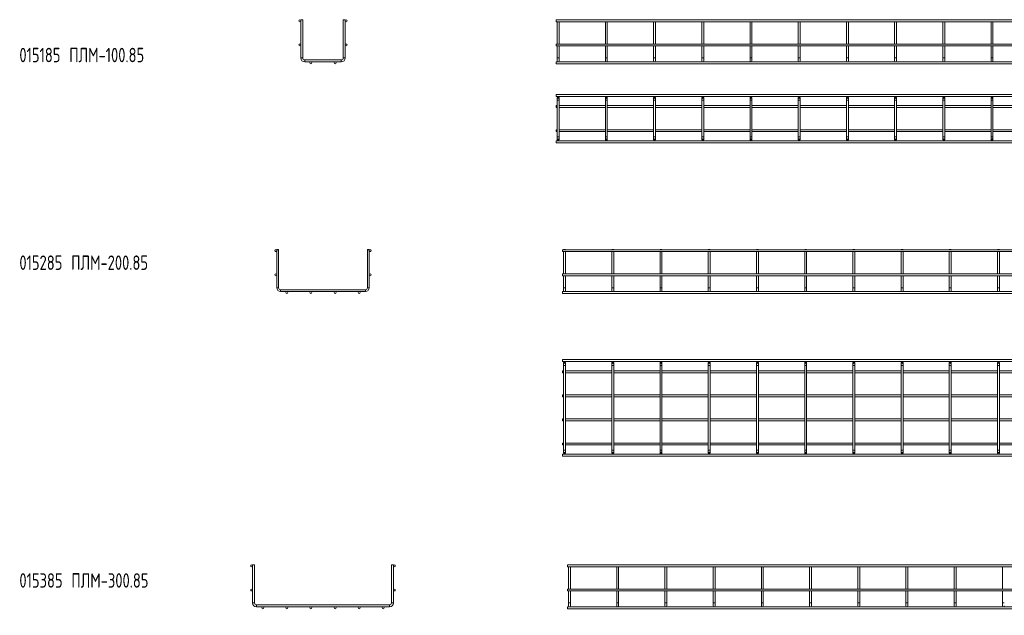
# Model space of a CAD drawing. Header units: millimetres. Extents: x -571 to 3589, y -5130 to -96.
# Tile 5 of 9: x -571 to 1471, y -1332 to -96. Entities that reach past the tile are written whole.
import ezdxf

# ---------------------------------------------------------------- set-up
doc = ezdxf.new("R2010")
doc.units = ezdxf.units.MM
doc.styles.add('SLDTEXTSTYLE0', font='TXT', dxfattribs={"width": 0.7, "bigfont": 'bigfont'})

msp = doc.modelspace()

# ---------------------------------------------------------------- linework, layer by layer
at = {"color": 7, "linetype": 'Continuous', "lineweight": 15}
for p, q in [((12.6, -96.2), (12.1, -96.7)), ((12.1, -96.7), (12.1, -175.7)), ((16.1, -96.7), (12.1, -96.7)), ((12.6, -96.2), (15.6, -96.2)), ((16.1, -96.7), (15.6, -96.2)), ((16.1, -175.7), (16.1, -96.7)), ((100.6, -96.2), (100.1, -96.7)), ((100.1, -96.7), (100.1, -175.7)), ((104.1, -96.7), (100.1, -96.7)), ((100.6, -96.2), (103.6, -96.2)), ((104.1, -96.7), (103.6, -96.2)), ((104.1, -175.7), (104.1, -96.7)), ((3549.8, -96.7), (541.8, -96.7)), ((541.8, -96.7), (541.8, -100.7)), ((541.8, -100.7), (3549.8, -100.7)), ((544.3, -96.2), (543.8, -96.7)), ((543.8, -100.7), (543.8, -146.7)), ((544.3, -96.2), (547.3, -96.2)), ((547.8, -96.7), (547.3, -96.2)), ((547.8, -146.7), (547.8, -100.7)), ((644.3, -96.2), (643.8, -96.7)), ((643.8, -100.7), (643.8, -146.7)), ((644.3, -96.2), (647.3, -96.2)), ((647.8, -96.7), (647.3, -96.2)), ((647.8, -146.7), (647.8, -100.7)), ((744.3, -96.2), (743.8, -96.7)), ((743.8, -100.7), (743.8, -146.7)), ((744.3, -96.2), (747.3, -96.2)), ((747.8, -96.7), (747.3, -96.2)), ((747.8, -146.7), (747.8, -100.7)), ((844.3, -96.2), (843.8, -96.7)), ((843.8, -100.7), (843.8, -146.7)), ((844.3, -96.2), (847.3, -96.2)), ((847.8, -96.7), (847.3, -96.2)), ((847.8, -146.7), (847.8, -100.7)), ((944.3, -96.2), (943.8, -96.7)), ((943.8, -100.7), (943.8, -146.7)), ((944.3, -96.2), (947.3, -96.2)), ((947.8, -96.7), (947.3, -96.2)), ((947.8, -146.7), (947.8, -100.7)), ((1044.3, -96.2), (1043.8, -96.7)), ((1043.8, -100.7), (1043.8, -146.7)), ((1044.3, -96.2), (1047.3, -96.2)), ((1047.8, -96.7), (1047.3, -96.2)), ((1047.8, -146.7), (1047.8, -100.7)), ((1144.3, -96.2), (1143.8, -96.7)), ((1143.8, -100.7), (1143.8, -146.7)), ((1144.3, -96.2), (1147.3, -96.2)), ((1147.8, -96.7), (1147.3, -96.2)), ((1147.8, -146.7), (1147.8, -100.7)), ((1244.3, -96.2), (1243.8, -96.7)), ((1243.8, -100.7), (1243.8, -146.7)), ((1244.3, -96.2), (1247.3, -96.2)), ((1247.8, -96.7), (1247.3, -96.2)), ((1247.8, -146.7), (1247.8, -100.7)), ((1344.3, -96.2), (1343.8, -96.7)), ((1343.8, -100.7), (1343.8, -146.7)), ((1344.3, -96.2), (1347.3, -96.2)), ((1347.8, -96.7), (1347.3, -96.2)), ((1347.8, -146.7), (1347.8, -100.7)), ((1444.3, -96.2), (1443.8, -96.7)), ((1443.8, -100.7), (1443.8, -146.7)), ((1444.3, -96.2), (1447.3, -96.2)), ((1447.8, -96.7), (1447.3, -96.2)), ((1447.8, -146.7), (1447.8, -100.7)), ((3549.8, -146.7), (541.8, -146.7)), ((541.8, -146.7), (541.8, -150.7)), ((541.8, -150.7), (3549.8, -150.7)), ((543.8, -150.7), (543.8, -175.7)), ((547.8, -175.7), (547.8, -150.7)), ((643.8, -150.7), (643.8, -175.7)), ((647.8, -175.7), (647.8, -150.7)), ((743.8, -150.7), (743.8, -175.7)), ((747.8, -175.7), (747.8, -150.7)), ((843.8, -150.7), (843.8, -175.7)), ((847.8, -175.7), (847.8, -150.7)), ((943.8, -150.7), (943.8, -175.7)), ((947.8, -175.7), (947.8, -150.7)), ((1043.8, -150.7), (1043.8, -175.7)), ((1047.8, -175.7), (1047.8, -150.7)), ((1143.8, -150.7), (1143.8, -175.7)), ((1147.8, -175.7), (1147.8, -150.7)), ((1243.8, -150.7), (1243.8, -175.7)), ((1247.8, -175.7), (1247.8, -150.7)), ((1343.8, -150.7), (1343.8, -175.7)), ((1347.8, -175.7), (1347.8, -150.7)), ((1443.8, -150.7), (1443.8, -175.7)), ((1447.8, -175.7), (1447.8, -150.7)), ((96.1, -179.7), (20.1, -179.7)), ((20.1, -183.7), (96.1, -183.7)), ((3549.8, -183.7), (541.8, -183.7)), ((541.8, -183.7), (541.8, -187.7)), ((543.8, -175.7), (543.8, -181.7)), ((547.8, -181.7), (547.8, -175.7)), ((643.8, -175.7), (643.8, -181.7)), ((647.8, -181.7), (647.8, -175.7)), ((743.8, -175.7), (743.8, -181.7)), ((747.8, -181.7), (747.8, -175.7)), ((843.8, -175.7), (843.8, -181.7)), ((847.8, -181.7), (847.8, -175.7)), ((943.8, -175.7), (943.8, -181.7)), ((947.8, -181.7), (947.8, -175.7)), ((1043.8, -175.7), (1043.8, -181.7)), ((1047.8, -181.7), (1047.8, -175.7)), ((1143.8, -175.7), (1143.8, -181.7)), ((1147.8, -181.7), (1147.8, -175.7)), ((1243.8, -175.7), (1243.8, -181.7)), ((1247.8, -181.7), (1247.8, -175.7)), ((1343.8, -175.7), (1343.8, -181.7)), ((1347.8, -181.7), (1347.8, -175.7)), ((1443.8, -175.7), (1443.8, -181.7)), ((1447.8, -181.7), (1447.8, -175.7)), ((541.8, -187.7), (3549.8, -187.7)), ((3549.8, -251.5), (541.8, -251.5)), ((541.8, -251.5), (541.8, -255.5)), ((541.8, -255.5), (3549.8, -255.5)), ((543.8, -257.5), (543.8, -263.5)), ((543.8, -263.5), (543.8, -339.5)), ((547.8, -263.5), (547.8, -257.5)), ((547.8, -339.5), (547.8, -263.5)), ((643.8, -257.5), (643.8, -263.5)), ((643.8, -263.5), (643.8, -339.5)), ((647.8, -263.5), (647.8, -257.5)), ((647.8, -339.5), (647.8, -263.5)), ((743.8, -257.5), (743.8, -263.5)), ((743.8, -263.5), (743.8, -339.5)), ((747.8, -263.5), (747.8, -257.5)), ((747.8, -339.5), (747.8, -263.5)), ((843.8, -257.5), (843.8, -263.5)), ((843.8, -263.5), (843.8, -339.5)), ((847.8, -263.5), (847.8, -257.5)), ((847.8, -339.5), (847.8, -263.5)), ((943.8, -257.5), (943.8, -263.5)), ((943.8, -263.5), (943.8, -339.5)), ((947.8, -263.5), (947.8, -257.5)), ((947.8, -339.5), (947.8, -263.5)), ((1043.8, -257.5), (1043.8, -263.5)), ((1043.8, -263.5), (1043.8, -339.5)), ((1047.8, -263.5), (1047.8, -257.5)), ((1047.8, -339.5), (1047.8, -263.5)), ((1143.8, -257.5), (1143.8, -263.5)), ((1143.8, -263.5), (1143.8, -339.5)), ((1147.8, -263.5), (1147.8, -257.5)), ((1147.8, -339.5), (1147.8, -263.5)), ((1243.8, -257.5), (1243.8, -263.5)), ((1243.8, -263.5), (1243.8, -339.5)), ((1247.8, -263.5), (1247.8, -257.5)), ((1247.8, -339.5), (1247.8, -263.5)), ((1343.8, -257.5), (1343.8, -263.5)), ((1343.8, -263.5), (1343.8, -339.5)), ((1347.8, -263.5), (1347.8, -257.5)), ((1347.8, -339.5), (1347.8, -263.5)), ((1443.8, -257.5), (1443.8, -263.5)), ((1443.8, -263.5), (1443.8, -339.5)), ((1447.8, -263.5), (1447.8, -257.5)), ((1447.8, -339.5), (1447.8, -263.5)), ((543.8, -274.5), (541.8, -274.5)), ((541.8, -274.5), (541.8, -278.5)), ((541.8, -278.5), (543.8, -278.5)), ((643.8, -274.5), (547.8, -274.5)), ((547.8, -278.5), (643.8, -278.5)), ((743.8, -274.5), (647.8, -274.5)), ((647.8, -278.5), (743.8, -278.5)), ((843.8, -274.5), (747.8, -274.5)), ((747.8, -278.5), (843.8, -278.5)), ((943.8, -274.5), (847.8, -274.5)), ((847.8, -278.5), (943.8, -278.5)), ((1043.8, -274.5), (947.8, -274.5)), ((947.8, -278.5), (1043.8, -278.5)), ((1143.8, -274.5), (1047.8, -274.5)), ((1047.8, -278.5), (1143.8, -278.5)), ((1243.8, -274.5), (1147.8, -274.5)), ((1147.8, -278.5), (1243.8, -278.5)), ((1343.8, -274.5), (1247.8, -274.5)), ((1247.8, -278.5), (1343.8, -278.5)), ((1443.8, -274.5), (1347.8, -274.5)), ((1347.8, -278.5), (1443.8, -278.5)), ((1543.8, -274.5), (1447.8, -274.5)), ((1447.8, -278.5), (1543.8, -278.5)), ((543.8, -324.5), (541.8, -324.5)), ((541.8, -324.5), (541.8, -328.5)), ((643.8, -324.5), (547.8, -324.5)), ((743.8, -324.5), (647.8, -324.5)), ((843.8, -324.5), (747.8, -324.5)), ((943.8, -324.5), (847.8, -324.5)), ((1043.8, -324.5), (947.8, -324.5)), ((1143.8, -324.5), (1047.8, -324.5)), ((1243.8, -324.5), (1147.8, -324.5)), ((1343.8, -324.5), (1247.8, -324.5)), ((1443.8, -324.5), (1347.8, -324.5)), ((1543.8, -324.5), (1447.8, -324.5)), ((541.8, -328.5), (543.8, -328.5)), ((543.8, -339.5), (543.8, -345.5)), ((547.8, -328.5), (643.8, -328.5)), ((547.8, -345.5), (547.8, -339.5)), ((643.8, -339.5), (643.8, -345.5)), ((647.8, -328.5), (743.8, -328.5)), ((647.8, -345.5), (647.8, -339.5)), ((743.8, -339.5), (743.8, -345.5)), ((747.8, -328.5), (843.8, -328.5)), ((747.8, -345.5), (747.8, -339.5)), ((843.8, -339.5), (843.8, -345.5)), ((847.8, -328.5), (943.8, -328.5)), ((847.8, -345.5), (847.8, -339.5)), ((943.8, -339.5), (943.8, -345.5)), ((947.8, -328.5), (1043.8, -328.5)), ((947.8, -345.5), (947.8, -339.5)), ((1043.8, -339.5), (1043.8, -345.5)), ((1047.8, -328.5), (1143.8, -328.5)), ((1047.8, -345.5), (1047.8, -339.5)), ((1143.8, -339.5), (1143.8, -345.5)), ((1147.8, -328.5), (1243.8, -328.5)), ((1147.8, -345.5), (1147.8, -339.5)), ((1243.8, -339.5), (1243.8, -345.5)), ((1247.8, -328.5), (1343.8, -328.5)), ((1247.8, -345.5), (1247.8, -339.5)), ((1343.8, -339.5), (1343.8, -345.5)), ((1347.8, -328.5), (1443.8, -328.5)), ((1347.8, -345.5), (1347.8, -339.5)), ((1443.8, -339.5), (1443.8, -345.5)), ((1447.8, -328.5), (1543.8, -328.5)), ((1447.8, -345.5), (1447.8, -339.5)), ((3549.8, -347.5), (541.8, -347.5)), ((541.8, -347.5), (541.8, -351.5)), ((541.8, -351.5), (3549.8, -351.5)), ((-37.4, -573.1), (-37.9, -573.6)), ((-37.9, -573.6), (-37.9, -652.6)), ((-33.9, -573.6), (-37.9, -573.6)), ((-37.4, -573.1), (-34.4, -573.1)), ((-33.9, -573.6), (-34.4, -573.1)), ((-33.9, -652.6), (-33.9, -573.6)), ((150.6, -573.1), (150.1, -573.6)), ((150.1, -573.6), (150.1, -652.6)), ((154.1, -573.6), (150.1, -573.6)), ((150.6, -573.1), (153.6, -573.1)), ((154.1, -573.6), (153.6, -573.1)), ((154.1, -652.6), (154.1, -573.6)), ((3563.2, -573.6), (555.2, -573.6)), ((555.2, -573.6), (555.2, -577.6)), ((555.2, -577.6), (3563.2, -577.6)), ((557.7, -573.1), (557.2, -573.6)), ((557.2, -577.6), (557.2, -623.6)), ((557.7, -573.1), (560.7, -573.1)), ((561.2, -573.6), (560.7, -573.1)), ((561.2, -623.6), (561.2, -577.6)), ((657.7, -573.1), (657.2, -573.6)), ((657.2, -577.6), (657.2, -623.6)), ((657.7, -573.1), (660.7, -573.1)), ((661.2, -573.6), (660.7, -573.1)), ((661.2, -623.6), (661.2, -577.6)), ((757.7, -573.1), (757.2, -573.6)), ((757.2, -577.6), (757.2, -623.6)), ((757.7, -573.1), (760.7, -573.1)), ((761.2, -573.6), (760.7, -573.1)), ((761.2, -623.6), (761.2, -577.6)), ((857.7, -573.1), (857.2, -573.6)), ((857.2, -577.6), (857.2, -623.6)), ((857.7, -573.1), (860.7, -573.1)), ((861.2, -573.6), (860.7, -573.1)), ((861.2, -623.6), (861.2, -577.6)), ((957.7, -573.1), (957.2, -573.6)), ((957.2, -577.6), (957.2, -623.6)), ((957.7, -573.1), (960.7, -573.1)), ((961.2, -573.6), (960.7, -573.1)), ((961.2, -623.6), (961.2, -577.6)), ((1057.7, -573.1), (1057.2, -573.6)), ((1057.2, -577.6), (1057.2, -623.6)), ((1057.7, -573.1), (1060.7, -573.1)), ((1061.2, -573.6), (1060.7, -573.1)), ((1061.2, -623.6), (1061.2, -577.6)), ((1157.7, -573.1), (1157.2, -573.6)), ((1157.2, -577.6), (1157.2, -623.6)), ((1157.7, -573.1), (1160.7, -573.1)), ((1161.2, -573.6), (1160.7, -573.1)), ((1161.2, -623.6), (1161.2, -577.6)), ((1257.7, -573.1), (1257.2, -573.6)), ((1257.2, -577.6), (1257.2, -623.6)), ((1257.7, -573.1), (1260.7, -573.1)), ((1261.2, -573.6), (1260.7, -573.1)), ((1261.2, -623.6), (1261.2, -577.6)), ((1357.7, -573.1), (1357.2, -573.6)), ((1357.2, -577.6), (1357.2, -623.6)), ((1357.7, -573.1), (1360.7, -573.1)), ((1361.2, -573.6), (1360.7, -573.1)), ((1361.2, -623.6), (1361.2, -577.6)), ((1457.7, -573.1), (1457.2, -573.6)), ((1457.2, -577.6), (1457.2, -623.6)), ((1457.7, -573.1), (1460.7, -573.1)), ((1461.2, -573.6), (1460.7, -573.1)), ((1461.2, -623.6), (1461.2, -577.6)), ((3563.2, -623.6), (555.2, -623.6)), ((555.2, -623.6), (555.2, -627.6)), ((555.2, -627.6), (3563.2, -627.6)), ((557.2, -627.6), (557.2, -652.6)), ((561.2, -652.6), (561.2, -627.6)), ((657.2, -627.6), (657.2, -652.6)), ((661.2, -652.6), (661.2, -627.6)), ((757.2, -627.6), (757.2, -652.6)), ((761.2, -652.6), (761.2, -627.6)), ((857.2, -627.6), (857.2, -652.6)), ((861.2, -652.6), (861.2, -627.6)), ((957.2, -627.6), (957.2, -652.6)), ((961.2, -652.6), (961.2, -627.6)), ((1057.2, -627.6), (1057.2, -652.6)), ((1061.2, -652.6), (1061.2, -627.6)), ((1157.2, -627.6), (1157.2, -652.6)), ((1161.2, -652.6), (1161.2, -627.6)), ((1257.2, -627.6), (1257.2, -652.6)), ((1261.2, -652.6), (1261.2, -627.6)), ((1357.2, -627.6), (1357.2, -652.6)), ((1361.2, -652.6), (1361.2, -627.6)), ((1457.2, -627.6), (1457.2, -652.6)), ((1461.2, -652.6), (1461.2, -627.6)), ((557.2, -652.6), (557.2, -658.6)), ((561.2, -658.6), (561.2, -652.6)), ((657.2, -652.6), (657.2, -658.6)), ((661.2, -658.6), (661.2, -652.6)), ((757.2, -652.6), (757.2, -658.6)), ((761.2, -658.6), (761.2, -652.6)), ((857.2, -652.6), (857.2, -658.6)), ((861.2, -658.6), (861.2, -652.6)), ((957.2, -652.6), (957.2, -658.6)), ((961.2, -658.6), (961.2, -652.6)), ((1057.2, -652.6), (1057.2, -658.6)), ((1061.2, -658.6), (1061.2, -652.6)), ((1157.2, -652.6), (1157.2, -658.6)), ((1161.2, -658.6), (1161.2, -652.6)), ((1257.2, -652.6), (1257.2, -658.6)), ((1261.2, -658.6), (1261.2, -652.6)), ((1357.2, -652.6), (1357.2, -658.6)), ((1361.2, -658.6), (1361.2, -652.6)), ((1457.2, -652.6), (1457.2, -658.6)), ((1461.2, -658.6), (1461.2, -652.6)), ((146.1, -656.6), (-29.9, -656.6)), ((-29.9, -660.6), (146.1, -660.6)), ((3563.2, -660.6), (555.2, -660.6)), ((555.2, -660.6), (555.2, -664.6)), ((555.2, -664.6), (3563.2, -664.6)), ((3563.2, -801.8), (555.2, -801.8)), ((555.2, -801.8), (555.2, -805.8)), ((555.2, -805.8), (3563.2, -805.8)), ((557.2, -807.8), (557.2, -813.8)), ((557.2, -813.8), (557.2, -989.8)), ((561.2, -813.8), (561.2, -807.8)), ((561.2, -989.8), (561.2, -813.8)), ((657.2, -807.8), (657.2, -813.8)), ((657.2, -813.8), (657.2, -989.8)), ((661.2, -813.8), (661.2, -807.8)), ((661.2, -989.8), (661.2, -813.8)), ((757.2, -807.8), (757.2, -813.8)), ((757.2, -813.8), (757.2, -989.8)), ((761.2, -813.8), (761.2, -807.8)), ((761.2, -989.8), (761.2, -813.8)), ((857.2, -807.8), (857.2, -813.8)), ((857.2, -813.8), (857.2, -989.8)), ((861.2, -813.8), (861.2, -807.8)), ((861.2, -989.8), (861.2, -813.8)), ((957.2, -807.8), (957.2, -813.8)), ((957.2, -813.8), (957.2, -989.8)), ((961.2, -813.8), (961.2, -807.8)), ((961.2, -989.8), (961.2, -813.8)), ((1057.2, -807.8), (1057.2, -813.8)), ((1057.2, -813.8), (1057.2, -989.8)), ((1061.2, -813.8), (1061.2, -807.8)), ((1061.2, -989.8), (1061.2, -813.8)), ((1157.2, -807.8), (1157.2, -813.8)), ((1157.2, -813.8), (1157.2, -989.8)), ((1161.2, -813.8), (1161.2, -807.8)), ((1161.2, -989.8), (1161.2, -813.8)), ((1257.2, -807.8), (1257.2, -813.8)), ((1257.2, -813.8), (1257.2, -989.8)), ((1261.2, -813.8), (1261.2, -807.8)), ((1261.2, -989.8), (1261.2, -813.8)), ((1357.2, -807.8), (1357.2, -813.8)), ((1357.2, -813.8), (1357.2, -989.8)), ((1361.2, -813.8), (1361.2, -807.8)), ((1361.2, -989.8), (1361.2, -813.8)), ((1457.2, -807.8), (1457.2, -813.8)), ((1457.2, -813.8), (1457.2, -989.8)), ((1461.2, -813.8), (1461.2, -807.8)), ((1461.2, -989.8), (1461.2, -813.8)), ((557.2, -824.8), (555.2, -824.8)), ((555.2, -824.8), (555.2, -828.8)), ((555.2, -828.8), (557.2, -828.8)), ((657.2, -824.8), (561.2, -824.8)), ((561.2, -828.8), (657.2, -828.8)), ((757.2, -824.8), (661.2, -824.8)), ((661.2, -828.8), (757.2, -828.8)), ((857.2, -824.8), (761.2, -824.8)), ((761.2, -828.8), (857.2, -828.8)), ((957.2, -824.8), (861.2, -824.8)), ((861.2, -828.8), (957.2, -828.8)), ((1057.2, -824.8), (961.2, -824.8)), ((961.2, -828.8), (1057.2, -828.8)), ((1157.2, -824.8), (1061.2, -824.8)), ((1061.2, -828.8), (1157.2, -828.8)), ((1257.2, -824.8), (1161.2, -824.8)), ((1161.2, -828.8), (1257.2, -828.8)), ((1357.2, -824.8), (1261.2, -824.8)), ((1261.2, -828.8), (1357.2, -828.8)), ((1457.2, -824.8), (1361.2, -824.8)), ((1361.2, -828.8), (1457.2, -828.8)), ((1557.2, -824.8), (1461.2, -824.8)), ((1461.2, -828.8), (1557.2, -828.8)), ((557.2, -874.8), (555.2, -874.8)), ((555.2, -874.8), (555.2, -878.8)), ((657.2, -874.8), (561.2, -874.8)), ((757.2, -874.8), (661.2, -874.8)), ((857.2, -874.8), (761.2, -874.8)), ((957.2, -874.8), (861.2, -874.8)), ((1057.2, -874.8), (961.2, -874.8)), ((1157.2, -874.8), (1061.2, -874.8)), ((1257.2, -874.8), (1161.2, -874.8)), ((1357.2, -874.8), (1261.2, -874.8)), ((1457.2, -874.8), (1361.2, -874.8)), ((1557.2, -874.8), (1461.2, -874.8)), ((555.2, -878.8), (557.2, -878.8)), ((561.2, -878.8), (657.2, -878.8)), ((661.2, -878.8), (757.2, -878.8)), ((761.2, -878.8), (857.2, -878.8)), ((861.2, -878.8), (957.2, -878.8)), ((961.2, -878.8), (1057.2, -878.8)), ((1061.2, -878.8), (1157.2, -878.8)), ((1161.2, -878.8), (1257.2, -878.8)), ((1261.2, -878.8), (1357.2, -878.8)), ((1361.2, -878.8), (1457.2, -878.8)), ((1461.2, -878.8), (1557.2, -878.8)), ((557.2, -924.8), (555.2, -924.8)), ((555.2, -924.8), (555.2, -928.8)), ((555.2, -928.8), (557.2, -928.8)), ((657.2, -924.8), (561.2, -924.8)), ((561.2, -928.8), (657.2, -928.8)), ((757.2, -924.8), (661.2, -924.8)), ((661.2, -928.8), (757.2, -928.8)), ((857.2, -924.8), (761.2, -924.8)), ((761.2, -928.8), (857.2, -928.8)), ((957.2, -924.8), (861.2, -924.8)), ((861.2, -928.8), (957.2, -928.8)), ((1057.2, -924.8), (961.2, -924.8)), ((961.2, -928.8), (1057.2, -928.8)), ((1157.2, -924.8), (1061.2, -924.8)), ((1061.2, -928.8), (1157.2, -928.8)), ((1257.2, -924.8), (1161.2, -924.8)), ((1161.2, -928.8), (1257.2, -928.8)), ((1357.2, -924.8), (1261.2, -924.8)), ((1261.2, -928.8), (1357.2, -928.8)), ((1457.2, -924.8), (1361.2, -924.8)), ((1361.2, -928.8), (1457.2, -928.8)), ((1557.2, -924.8), (1461.2, -924.8)), ((1461.2, -928.8), (1557.2, -928.8)), ((557.2, -974.8), (555.2, -974.8)), ((555.2, -974.8), (555.2, -978.8)), ((555.2, -978.8), (557.2, -978.8)), ((657.2, -974.8), (561.2, -974.8)), ((561.2, -978.8), (657.2, -978.8)), ((757.2, -974.8), (661.2, -974.8)), ((661.2, -978.8), (757.2, -978.8)), ((857.2, -974.8), (761.2, -974.8)), ((761.2, -978.8), (857.2, -978.8)), ((957.2, -974.8), (861.2, -974.8)), ((861.2, -978.8), (957.2, -978.8)), ((1057.2, -974.8), (961.2, -974.8)), ((961.2, -978.8), (1057.2, -978.8)), ((1157.2, -974.8), (1061.2, -974.8)), ((1061.2, -978.8), (1157.2, -978.8)), ((1257.2, -974.8), (1161.2, -974.8)), ((1161.2, -978.8), (1257.2, -978.8)), ((1357.2, -974.8), (1261.2, -974.8)), ((1261.2, -978.8), (1357.2, -978.8)), ((1457.2, -974.8), (1361.2, -974.8)), ((1361.2, -978.8), (1457.2, -978.8)), ((1557.2, -974.8), (1461.2, -974.8)), ((1461.2, -978.8), (1557.2, -978.8)), ((3563.2, -997.8), (555.2, -997.8)), ((555.2, -997.8), (555.2, -1001.8)), ((557.2, -989.8), (557.2, -995.8)), ((561.2, -995.8), (561.2, -989.8)), ((657.2, -989.8), (657.2, -995.8)), ((661.2, -995.8), (661.2, -989.8)), ((757.2, -989.8), (757.2, -995.8)), ((761.2, -995.8), (761.2, -989.8)), ((857.2, -989.8), (857.2, -995.8)), ((861.2, -995.8), (861.2, -989.8)), ((957.2, -989.8), (957.2, -995.8)), ((961.2, -995.8), (961.2, -989.8)), ((1057.2, -989.8), (1057.2, -995.8)), ((1061.2, -995.8), (1061.2, -989.8)), ((1157.2, -989.8), (1157.2, -995.8)), ((1161.2, -995.8), (1161.2, -989.8)), ((1257.2, -989.8), (1257.2, -995.8)), ((1261.2, -995.8), (1261.2, -989.8)), ((1357.2, -989.8), (1357.2, -995.8)), ((1361.2, -995.8), (1361.2, -989.8)), ((1457.2, -989.8), (1457.2, -995.8)), ((1461.2, -995.8), (1461.2, -989.8)), ((555.2, -1001.8), (3563.2, -1001.8)), ((-87.4, -1227.4), (-87.9, -1227.9)), ((-87.9, -1227.9), (-87.9, -1306.8)), ((-83.9, -1227.9), (-87.9, -1227.9)), ((-87.4, -1227.4), (-84.4, -1227.4)), ((-83.9, -1227.9), (-84.4, -1227.4)), ((-83.9, -1306.8), (-83.9, -1227.9)), ((200.6, -1227.4), (200.1, -1227.9)), ((200.1, -1227.9), (200.1, -1306.8)), ((204.1, -1227.9), (200.1, -1227.9)), ((200.6, -1227.4), (203.6, -1227.4)), ((204.1, -1227.9), (203.6, -1227.4)), ((204.1, -1306.8), (204.1, -1227.9)), ((3573.3, -1227.9), (565.3, -1227.9)), ((565.3, -1227.9), (565.3, -1231.9)), ((565.3, -1231.9), (3573.3, -1231.9)), ((567.8, -1227.4), (567.3, -1227.9)), ((567.3, -1231.9), (567.3, -1277.9)), ((567.8, -1227.4), (570.8, -1227.4)), ((571.3, -1227.9), (570.8, -1227.4)), ((571.3, -1277.9), (571.3, -1231.9)), ((667.8, -1227.4), (667.3, -1227.9)), ((667.3, -1231.9), (667.3, -1277.9)), ((667.8, -1227.4), (670.8, -1227.4)), ((671.3, -1227.9), (670.8, -1227.4)), ((671.3, -1277.9), (671.3, -1231.9)), ((767.8, -1227.4), (767.3, -1227.9)), ((767.3, -1231.9), (767.3, -1277.9)), ((767.8, -1227.4), (770.8, -1227.4)), ((771.3, -1227.9), (770.8, -1227.4)), ((771.3, -1277.9), (771.3, -1231.9)), ((867.8, -1227.4), (867.3, -1227.9)), ((867.3, -1231.9), (867.3, -1277.9)), ((867.8, -1227.4), (870.8, -1227.4)), ((871.3, -1227.9), (870.8, -1227.4)), ((871.3, -1277.9), (871.3, -1231.9)), ((967.8, -1227.4), (967.3, -1227.9)), ((967.3, -1231.9), (967.3, -1277.9)), ((967.8, -1227.4), (970.8, -1227.4)), ((971.3, -1227.9), (970.8, -1227.4)), ((971.3, -1277.9), (971.3, -1231.9)), ((1067.8, -1227.4), (1067.3, -1227.9)), ((1067.3, -1231.9), (1067.3, -1277.9)), ((1067.8, -1227.4), (1070.8, -1227.4)), ((1071.3, -1227.9), (1070.8, -1227.4)), ((1071.3, -1277.9), (1071.3, -1231.9)), ((1167.8, -1227.4), (1167.3, -1227.9)), ((1167.3, -1231.9), (1167.3, -1277.9)), ((1167.8, -1227.4), (1170.8, -1227.4)), ((1171.3, -1227.9), (1170.8, -1227.4)), ((1171.3, -1277.9), (1171.3, -1231.9)), ((1267.8, -1227.4), (1267.3, -1227.9)), ((1267.3, -1231.9), (1267.3, -1277.9)), ((1267.8, -1227.4), (1270.8, -1227.4)), ((1271.3, -1227.9), (1270.8, -1227.4)), ((1271.3, -1277.9), (1271.3, -1231.9)), ((1367.8, -1227.4), (1367.3, -1227.9)), ((1367.3, -1231.9), (1367.3, -1277.9)), ((1367.8, -1227.4), (1370.8, -1227.4)), ((1371.3, -1227.9), (1370.8, -1227.4)), ((1371.3, -1277.9), (1371.3, -1231.9)), ((1467.8, -1227.4), (1467.3, -1227.9)), ((1467.3, -1231.9), (1467.3, -1277.9)), ((1467.8, -1227.4), (1470.8, -1227.4)), ((1471.3, -1227.9), (1470.8, -1227.4)), ((3573.3, -1277.9), (565.3, -1277.9)), ((565.3, -1277.9), (565.3, -1281.9)), ((565.3, -1281.9), (3573.3, -1281.9)), ((567.3, -1281.9), (567.3, -1306.8)), ((571.3, -1306.8), (571.3, -1281.9)), ((667.3, -1281.9), (667.3, -1306.8)), ((671.3, -1306.8), (671.3, -1281.9)), ((767.3, -1281.9), (767.3, -1306.8)), ((771.3, -1306.8), (771.3, -1281.9)), ((867.3, -1281.9), (867.3, -1306.8)), ((871.3, -1306.8), (871.3, -1281.9)), ((967.3, -1281.9), (967.3, -1306.8)), ((971.3, -1306.8), (971.3, -1281.9)), ((1067.3, -1281.9), (1067.3, -1306.8)), ((1071.3, -1306.8), (1071.3, -1281.9)), ((1167.3, -1281.9), (1167.3, -1306.8)), ((1171.3, -1306.8), (1171.3, -1281.9)), ((1267.3, -1281.9), (1267.3, -1306.8)), ((1271.3, -1306.8), (1271.3, -1281.9)), ((1367.3, -1281.9), (1367.3, -1306.8)), ((1371.3, -1306.8), (1371.3, -1281.9)), ((1467.3, -1281.9), (1467.3, -1306.8)), ((567.3, -1306.8), (567.3, -1312.8)), ((571.3, -1312.8), (571.3, -1306.8)), ((667.3, -1306.8), (667.3, -1312.8)), ((671.3, -1312.8), (671.3, -1306.8)), ((767.3, -1306.8), (767.3, -1312.8)), ((771.3, -1312.8), (771.3, -1306.8)), ((867.3, -1306.8), (867.3, -1312.8)), ((871.3, -1312.8), (871.3, -1306.8)), ((967.3, -1306.8), (967.3, -1312.8)), ((971.3, -1312.8), (971.3, -1306.8)), ((1067.3, -1306.8), (1067.3, -1312.8)), ((1071.3, -1312.8), (1071.3, -1306.8)), ((1167.3, -1306.8), (1167.3, -1312.8)), ((1171.3, -1312.8), (1171.3, -1306.8)), ((1267.3, -1306.8), (1267.3, -1312.8)), ((1271.3, -1312.8), (1271.3, -1306.8)), ((1367.3, -1306.8), (1367.3, -1312.8)), ((1371.3, -1312.8), (1371.3, -1306.8)), ((1467.3, -1306.8), (1467.3, -1312.8)), ((196.1, -1310.8), (-79.9, -1310.8)), ((-79.9, -1314.8), (196.1, -1314.8)), ((3573.3, -1314.8), (565.3, -1314.8)), ((565.3, -1314.8), (565.3, -1318.8)), ((565.3, -1318.8), (3573.3, -1318.8))]:
    msp.add_line(p, q, dxfattribs=at)
at = {"color": 8, "linetype": 'Continuous', "lineweight": 15}
for p, q in [((16.1, -175.7), (12.1, -175.7)), ((20.1, -179.7), (20.1, -183.7)), ((96.1, -179.7), (96.1, -183.7)), ((100.1, -175.7), (104.1, -175.7)), ((547.8, -175.7), (543.8, -175.7)), ((647.8, -175.7), (643.8, -175.7)), ((747.8, -175.7), (743.8, -175.7)), ((847.8, -175.7), (843.8, -175.7)), ((947.8, -175.7), (943.8, -175.7)), ((1047.8, -175.7), (1043.8, -175.7)), ((1147.8, -175.7), (1143.8, -175.7)), ((1247.8, -175.7), (1243.8, -175.7)), ((1347.8, -175.7), (1343.8, -175.7)), ((1447.8, -175.7), (1443.8, -175.7)), ((543.8, -263.5), (547.8, -263.5)), ((643.8, -263.5), (647.8, -263.5)), ((743.8, -263.5), (747.8, -263.5)), ((843.8, -263.5), (847.8, -263.5)), ((943.8, -263.5), (947.8, -263.5)), ((1043.8, -263.5), (1047.8, -263.5)), ((1143.8, -263.5), (1147.8, -263.5)), ((1243.8, -263.5), (1247.8, -263.5)), ((1343.8, -263.5), (1347.8, -263.5)), ((1443.8, -263.5), (1447.8, -263.5)), ((543.8, -339.5), (547.8, -339.5)), ((643.8, -339.5), (647.8, -339.5)), ((743.8, -339.5), (747.8, -339.5)), ((843.8, -339.5), (847.8, -339.5)), ((943.8, -339.5), (947.8, -339.5)), ((1043.8, -339.5), (1047.8, -339.5)), ((1143.8, -339.5), (1147.8, -339.5)), ((1243.8, -339.5), (1247.8, -339.5)), ((1343.8, -339.5), (1347.8, -339.5)), ((1443.8, -339.5), (1447.8, -339.5)), ((-33.9, -652.6), (-37.9, -652.6)), ((150.1, -652.6), (154.1, -652.6)), ((561.2, -652.6), (557.2, -652.6)), ((661.2, -652.6), (657.2, -652.6)), ((761.2, -652.6), (757.2, -652.6)), ((861.2, -652.6), (857.2, -652.6)), ((961.2, -652.6), (957.2, -652.6)), ((1061.2, -652.6), (1057.2, -652.6)), ((1161.2, -652.6), (1157.2, -652.6)), ((1261.2, -652.6), (1257.2, -652.6)), ((1361.2, -652.6), (1357.2, -652.6)), ((1461.2, -652.6), (1457.2, -652.6)), ((-29.9, -656.6), (-29.9, -660.6)), ((146.1, -656.6), (146.1, -660.6)), ((557.2, -813.8), (561.2, -813.8)), ((657.2, -813.8), (661.2, -813.8)), ((757.2, -813.8), (761.2, -813.8)), ((857.2, -813.8), (861.2, -813.8)), ((957.2, -813.8), (961.2, -813.8)), ((1057.2, -813.8), (1061.2, -813.8)), ((1157.2, -813.8), (1161.2, -813.8)), ((1257.2, -813.8), (1261.2, -813.8)), ((1357.2, -813.8), (1361.2, -813.8)), ((1457.2, -813.8), (1461.2, -813.8)), ((557.2, -989.8), (561.2, -989.8)), ((657.2, -989.8), (661.2, -989.8)), ((757.2, -989.8), (761.2, -989.8)), ((857.2, -989.8), (861.2, -989.8)), ((957.2, -989.8), (961.2, -989.8)), ((1057.2, -989.8), (1061.2, -989.8)), ((1157.2, -989.8), (1161.2, -989.8)), ((1257.2, -989.8), (1261.2, -989.8)), ((1357.2, -989.8), (1361.2, -989.8)), ((1457.2, -989.8), (1461.2, -989.8)), ((-83.9, -1306.8), (-87.9, -1306.8)), ((200.1, -1306.8), (204.1, -1306.8)), ((571.3, -1306.8), (567.3, -1306.8)), ((671.3, -1306.8), (667.3, -1306.8)), ((771.3, -1306.8), (767.3, -1306.8)), ((871.3, -1306.8), (867.3, -1306.8)), ((971.3, -1306.8), (967.3, -1306.8)), ((1071.3, -1306.8), (1067.3, -1306.8)), ((1171.3, -1306.8), (1167.3, -1306.8)), ((1271.3, -1306.8), (1267.3, -1306.8)), ((1371.3, -1306.8), (1367.3, -1306.8)), ((1471.3, -1306.8), (1467.3, -1306.8)), ((-79.9, -1310.8), (-79.9, -1314.8)), ((196.1, -1310.8), (196.1, -1314.8))]:
    msp.add_line(p, q, dxfattribs=at)
at = {"color": 7, "linetype": 'Continuous', "lineweight": 15}
for centre, radius in [((10.1, -98.7), 2), ((106.1, -98.7), 2), ((10.1, -148.7), 2), ((106.1, -148.7), 2), ((33.1, -185.7), 2), ((83.1, -185.7), 2), ((545.8, -257.5), 2), ((545.8, -257.5), 1.5), ((645.8, -257.5), 2), ((645.8, -257.5), 1.5), ((745.8, -257.5), 2), ((745.8, -257.5), 1.5), ((845.8, -257.5), 2), ((845.8, -257.5), 1.5), ((945.8, -257.5), 2), ((945.8, -257.5), 1.5), ((1045.8, -257.5), 2), ((1045.8, -257.5), 1.5), ((1145.8, -257.5), 2), ((1145.8, -257.5), 1.5), ((1245.8, -257.5), 2), ((1245.8, -257.5), 1.5), ((1345.8, -257.5), 2), ((1345.8, -257.5), 1.5), ((1445.8, -257.5), 2), ((1445.8, -257.5), 1.5), ((545.8, -345.5), 2), ((545.8, -345.5), 1.5), ((645.8, -345.5), 2), ((645.8, -345.5), 1.5), ((745.8, -345.5), 2), ((745.8, -345.5), 1.5), ((845.8, -345.5), 2), ((845.8, -345.5), 1.5), ((945.8, -345.5), 2), ((945.8, -345.5), 1.5), ((1045.8, -345.5), 2), ((1045.8, -345.5), 1.5), ((1145.8, -345.5), 2), ((1145.8, -345.5), 1.5), ((1245.8, -345.5), 2), ((1245.8, -345.5), 1.5), ((1345.8, -345.5), 2), ((1345.8, -345.5), 1.5), ((1445.8, -345.5), 2), ((1445.8, -345.5), 1.5), ((-39.9, -575.6), 2), ((156.1, -575.6), 2), ((-39.9, -625.6), 2), ((156.1, -625.6), 2), ((-16.9, -662.6), 2), ((33.1, -662.6), 2), ((83.1, -662.6), 2), ((133.1, -662.6), 2), ((559.2, -807.8), 2), ((559.2, -807.8), 1.5), ((659.2, -807.8), 2), ((659.2, -807.8), 1.5), ((759.2, -807.8), 2), ((759.2, -807.8), 1.5), ((859.2, -807.8), 2), ((859.2, -807.8), 1.5), ((959.2, -807.8), 2), ((959.2, -807.8), 1.5), ((1059.2, -807.8), 2), ((1059.2, -807.8), 1.5), ((1159.2, -807.8), 2), ((1159.2, -807.8), 1.5), ((1259.2, -807.8), 2), ((1259.2, -807.8), 1.5), ((1359.2, -807.8), 2), ((1359.2, -807.8), 1.5), ((1459.2, -807.8), 2), ((1459.2, -807.8), 1.5), ((559.2, -995.8), 2), ((559.2, -995.8), 1.5), ((659.2, -995.8), 2), ((659.2, -995.8), 1.5), ((759.2, -995.8), 2), ((759.2, -995.8), 1.5), ((859.2, -995.8), 2), ((859.2, -995.8), 1.5), ((959.2, -995.8), 2), ((959.2, -995.8), 1.5), ((1059.2, -995.8), 2), ((1059.2, -995.8), 1.5), ((1159.2, -995.8), 2), ((1159.2, -995.8), 1.5), ((1259.2, -995.8), 2), ((1259.2, -995.8), 1.5), ((1359.2, -995.8), 2), ((1359.2, -995.8), 1.5), ((1459.2, -995.8), 2), ((1459.2, -995.8), 1.5), ((-89.9, -1229.9), 2), ((206.1, -1229.9), 2), ((-89.9, -1279.9), 2), ((206.1, -1279.9), 2), ((-66.9, -1316.8), 2), ((-16.9, -1316.8), 2), ((33.1, -1316.8), 2), ((83.1, -1316.8), 2), ((133.1, -1316.8), 2), ((183.1, -1316.8), 2)]:
    msp.add_circle(centre, radius, dxfattribs=at)
for centre, radius, start, end in [((20.1, -175.7), 8, 180, 270), ((20.1, -175.7), 4, 180, 270), ((96.1, -175.7), 4, 270, 0), ((96.1, -175.7), 8, 270, 0), ((545.8, -181.7), 2, 180, 0), ((645.8, -181.7), 2, 180, 0), ((745.8, -181.7), 2, 180, 0), ((845.8, -181.7), 2, 180, 0), ((945.8, -181.7), 2, 180, 0), ((1045.8, -181.7), 2, 180, 0), ((1145.8, -181.7), 2, 180, 0), ((1245.8, -181.7), 2, 180, 0), ((1345.8, -181.7), 2, 180, 0), ((1445.8, -181.7), 2, 180, 0), ((-29.9, -652.6), 8, 180, 270), ((-29.9, -652.6), 4, 180, 270), ((146.1, -652.6), 4, 270, 360), ((146.1, -652.6), 8, 270, 360), ((559.2, -658.6), 2, 180, 360), ((659.2, -658.6), 2, 180, 360), ((759.2, -658.6), 2, 180, 0), ((859.2, -658.6), 2, 180, 360), ((959.2, -658.6), 2, 180, 360), ((1059.2, -658.6), 2, 180, 0), ((1159.2, -658.6), 2, 180, 360), ((1259.2, -658.6), 2, 180, 360), ((1359.2, -658.6), 2, 180, 0), ((1459.2, -658.6), 2, 180, 0), ((-79.9, -1306.8), 8, 180, 270), ((-79.9, -1306.8), 4, 180, 270), ((196.1, -1306.8), 4, 270, 0), ((196.1, -1306.8), 8, 270, 0), ((569.3, -1312.8), 2, 180, 0), ((669.3, -1312.8), 2, 180, 0), ((769.3, -1312.8), 2, 180, 0), ((869.3, -1312.8), 2, 180, 0), ((969.3, -1312.8), 2, 180, 0), ((1069.3, -1312.8), 2, 180, 0), ((1169.3, -1312.8), 2, 180, 0), ((1269.3, -1312.8), 2, 180, 0), ((1369.3, -1312.8), 2, 180, 0), ((1469.3, -1312.8), 2, 180, 0)]:
    msp.add_arc(centre, radius, start, end, dxfattribs=at)

# ---------------------------------------------------------------- texts
at = {"color": 7, "linetype": 'Continuous', "lineweight": 0, "char_height": 30, "attachment_point": 1, "style": 'SLDTEXTSTYLE0'}
for s, insert in [('015185 \\M+18450\\M+1844C\\M+1844D-100.85', (-571.7, -154.6)), ('015285 \\M+18450\\M+1844C\\M+1844D-200.85', (-571.7, -585.5)), ('015385 \\M+18450\\M+1844C\\M+1844D-300.85', (-571.7, -1245))]:
    msp.add_mtext(s, dxfattribs=dict(at, insert=insert))

doc.saveas('drawing.dxf')
